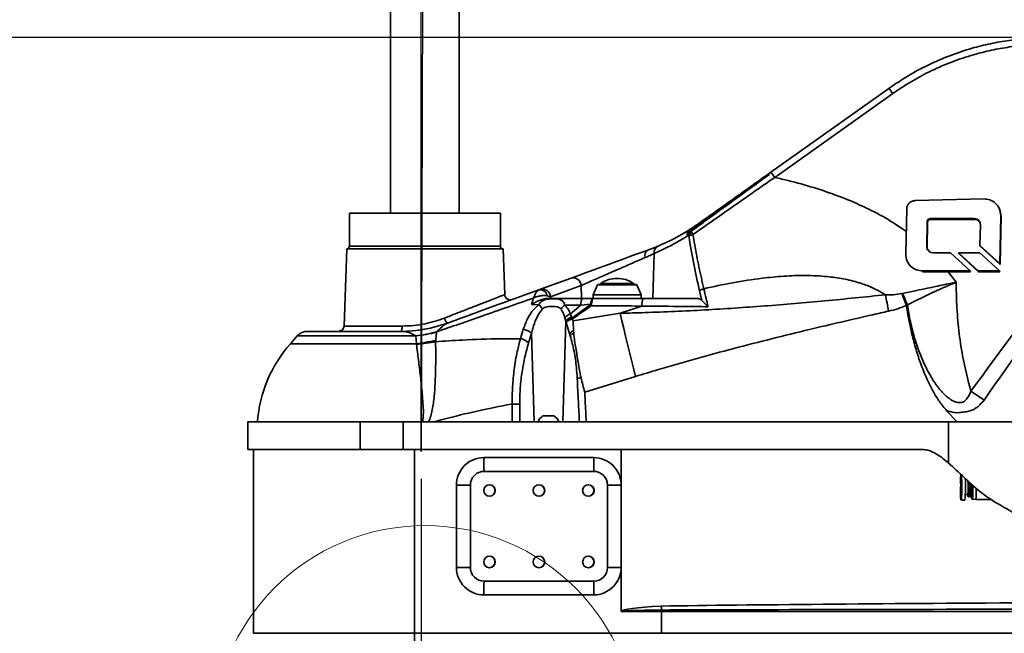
# Model space of a CAD drawing. Header units: millimetres. Extents: x 5 to 517, y 5 to 292.
# Tile 55 of 98: x 151 to 187, y 144 to 166. Entities that reach past the tile are written whole.
import ezdxf

# ---------------------------------------------------------------- set-up
doc = ezdxf.new("R2010")
doc.units = ezdxf.units.MM
doc.layers.add('图框', color=7, linetype='Continuous')
doc.styles.add('SLDTEXTSTYLE1', font='TXT', dxfattribs={"width": 0.7})
doc.dimstyles.new('SLDDIMSTYLE0', dxfattribs={"dimtxt": 3.5, "dimasz": 3.5, "dimexe": 0, "dimexo": 0.0625, "dimgap": 0.875, "dimtad": 2, "dimlfac": 10, "dimrnd": 1e-09, "dimzin": 12, "dimdsep": 46, "dimtxsty": 'SLDTEXTSTYLE1', "dimsah": 1, "dimcen": 0.09, "dimadec": 0, "dimazin": 3, "dimtfac": 1, "dimtofl": 0, "dimtmove": 0, "dimatfit": 3, "dimfxl": 0, "dimfrac": 2, "dimtolj": 1, "dimtzin": 12, "dimarcsym": 0})

# ---------------------------------------------------------------- blocks, each defined once
blk = doc.blocks.new('_D')
at = {"layer": '图框'}
for p, q in [((165.75, 149.53), (165.75, 90.153)), ((200.885, 147.949), (200.885, 90.153)), ((165.75, 91.153), (200.885, 91.153))]:
    blk.add_line(p, q, dxfattribs=at)
for points in [[(165.75, 91.153), (169.25, 90.615), (169.25, 91.691)], [(200.885, 91.153), (197.385, 91.691), (197.385, 90.615)]]:
    blk.add_solid(points, dxfattribs=at)
at = {"layer": '图框', "insert": (179.34, 95.665), "char_height": 3.5, "attachment_point": 1, "style": 'SLDTEXTSTYLE1'}
blk.add_mtext('350', dxfattribs=at)
blk = doc.blocks.new('_D_4')
at = {"layer": '图框'}
for p, q in [((162.685, 199.713), (136.435, 199.713)), ((137.435, 101.153), (137.435, 199.713)), ((230.833, 101.153), (136.435, 101.153))]:
    blk.add_line(p, q, dxfattribs=at)
for points in [[(137.435, 199.713), (136.896, 196.213), (137.973, 196.213)], [(137.435, 101.153), (137.973, 104.653), (136.896, 104.653)]]:
    blk.add_solid(points, dxfattribs=at)
at = {"layer": '图框', "insert": (132.923, 149.053), "char_height": 3.5, "attachment_point": 1, "rotation": 90, "style": 'SLDTEXTSTYLE1'}
blk.add_mtext('B', dxfattribs=at)
blk = doc.blocks.new('_D_6')
at = {"layer": '图框'}
for p, q in [((194.258, 165.603), (142.435, 165.603)), ((143.435, 165.603), (143.435, 143.503)), ((159.115, 143.503), (142.435, 143.503))]:
    blk.add_line(p, q, dxfattribs=at)
for points in [[(143.435, 165.603), (142.896, 162.103), (143.973, 162.103)], [(143.435, 143.503), (143.973, 147.003), (142.896, 147.003)]]:
    blk.add_solid(points, dxfattribs=at)
at = {"layer": '图框', "insert": (138.923, 153.999), "char_height": 3.5, "attachment_point": 1, "rotation": 90, "style": 'SLDTEXTSTYLE1'}
blk.add_mtext('221', dxfattribs=at)

msp = doc.modelspace()

# ---------------------------------------------------------------- linework, layer by layer
at = {"color": 7, "linetype": 'Continuous', "lineweight": 35}
for p, q in [((164.6346, 198.513), (164.6346, 159.203)), ((167.1346, 159.203), (167.1346, 198.513)), ((178.4859, 160.6986), (182.7827, 163.7533)), ((182.9251, 163.5639), (178.6255, 160.5128)), ((186.2464, 159.7266), (183.7449, 159.6649)), ((183.4357, 159.3684), (183.3979, 157.7209)), ((186.8213, 159.3433), (186.809, 159.3705)), ((186.8746, 159.0859), (186.8195, 159.3429)), ((163.1346, 159.203), (163.1346, 158.003)), ((163.1346, 159.203), (168.6346, 159.203)), ((168.6346, 158.003), (168.6346, 159.203)), ((184.1619, 157.9857), (184.1744, 158.8964)), ((184.1744, 158.8964), (184.1867, 158.8692)), ((184.2914, 159.0097), (185.8925, 159.0097)), ((184.2914, 159.0097), (184.3038, 158.9825)), ((184.3038, 158.9825), (185.9049, 158.9825)), ((185.8925, 159.0097), (185.9049, 158.9825)), ((186.8222, 157.3689), (186.8622, 159.113)), ((186.8346, 157.3417), (186.8746, 159.0859)), ((186.8622, 159.113), (186.8746, 159.0859)), ((175.5416, 158.6193), (175.5782, 158.6411)), ((175.5761, 158.5433), (175.6035, 158.504)), ((184.1743, 157.9585), (184.1867, 158.8692)), ((186.1163, 158.787), (186.1004, 158.0288)), ((175.4871, 158.4029), (175.4426, 158.3764)), ((175.4871, 158.4029), (175.4799, 158.4547)), ((175.4954, 158.3731), (175.4871, 158.4029)), ((175.6035, 158.504), (175.6481, 158.4288)), ((163.0346, 157.903), (162.9365, 155.096)), ((163.0346, 157.903), (168.7346, 157.903)), ((168.7926, 156.2396), (168.7346, 157.903)), ((184.1619, 157.9857), (184.1743, 157.9585)), ((186.1004, 158.0288), (186.8222, 157.3689)), ((186.1004, 158.0288), (186.1127, 158.0016)), ((186.1127, 158.0016), (186.8346, 157.3417)), ((174.1836, 156.103), (174.2332, 157.7429)), ((183.4511, 157.4592), (183.4634, 157.432)), ((185.0338, 157.7632), (184.3858, 157.7632)), ((185.7451, 157.1031), (185.0338, 157.7632)), ((185.3168, 157.7632), (186.0303, 157.1031)), ((186.0943, 157.7632), (185.3168, 157.7632)), ((185.3168, 157.7632), (185.3291, 157.736)), ((185.3291, 157.736), (186.0427, 157.0759)), ((186.8161, 157.1031), (186.0943, 157.7632)), ((184.0137, 157.1031), (185.7451, 157.1031)), ((184.0137, 157.1031), (184.026, 157.0759)), ((185.7451, 157.1031), (185.7574, 157.0759)), ((186.0303, 157.1031), (186.8161, 157.1031)), ((186.0303, 157.1031), (186.0427, 157.0759)), ((186.8161, 157.1031), (186.8285, 157.0759)), ((186.8222, 157.3689), (186.8346, 157.3417)), ((170.0915, 156.4363), (171.209, 156.8436)), ((184.026, 157.0759), (185.7574, 157.0759)), ((186.0427, 157.0759), (186.8285, 157.0759)), ((170.0364, 156.4162), (170.0915, 156.4363)), ((171.5713, 156.5722), (170.4539, 156.1649)), ((171.5855, 156.103), (171.5713, 156.5722)), ((172.1667, 156.5949), (172.012, 156.2387)), ((172.2796, 156.6325), (172.2796, 156.613)), ((173.4896, 156.613), (173.4896, 156.6325)), ((173.7571, 156.2387), (173.6024, 156.5949)), ((175.9674, 156.0317), (175.8878, 156.3787)), ((170.4539, 156.1649), (170.3424, 156.1994)), ((170.4539, 156.1649), (170.4346, 156.103)), ((171.6249, 156.103), (172.0117, 156.103)), ((172.0096, 156.2268), (172.0096, 156.113)), ((172.0117, 156.103), (173.8337, 156.103)), ((173.7596, 156.113), (173.7596, 156.2268)), ((173.8337, 156.103), (175.8139, 156.103)), ((183.2529, 156.2794), (183.2862, 156.2836)), ((170.0288, 155.8743), (169.7695, 155.8778)), ((171.5598, 155.8538), (170.9826, 155.8615)), ((171.1878, 155.5363), (171.5598, 155.8538)), ((171.8975, 155.8632), (171.2385, 155.3837)), ((171.9174, 155.8869), (171.5598, 155.8538)), ((171.9307, 155.8263), (171.8975, 155.8632)), ((173.7849, 155.826), (172.992, 155.5615)), ((183.42, 155.8592), (183.4185, 155.8588)), ((183.4185, 155.8588), (183.4219, 155.846)), ((183.4582, 155.8696), (183.42, 155.8592)), ((171.0152, 155.2731), (170.9812, 155.395)), ((171.1878, 155.5363), (171.2251, 155.4254)), ((171.2251, 155.4254), (171.2385, 155.3837)), ((171.2621, 155.3579), (171.2835, 155.2855)), ((171.2835, 155.2855), (172.992, 155.5615)), ((169.3649, 154.6334), (169.4677, 154.9765)), ((170.9042, 151.603), (171.0152, 155.2731)), ((171.0333, 155.2274), (171.0152, 155.2731)), ((171.1539, 154.8222), (171.0333, 155.2274)), ((161.2354, 154.7352), (160.9826, 154.4507)), ((161.6091, 154.903), (165.0018, 154.903)), ((165.013, 154.903), (165.0018, 154.903)), ((165.5535, 154.7352), (165.5519, 154.7364)), ((165.572, 154.4507), (165.5535, 154.7352)), ((166.3055, 154.8673), (166.2797, 154.5737)), ((166.3065, 154.8808), (166.3055, 154.8673)), ((169.7676, 154.8232), (169.6609, 154.4808)), ((169.8649, 151.603), (169.7676, 154.8232)), ((171.1777, 154.7443), (171.1539, 154.8222)), ((171.3034, 154.8401), (171.2977, 154.9273)), ((165.576, 154.4269), (165.572, 154.4507)), ((166.2797, 154.5737), (166.2736, 154.5232)), ((173.5505, 153.2565), (171.7054, 152.6853)), ((169.061, 151.603), (169.061, 152.2551)), ((169.3363, 152.2447), (169.3362, 151.603)), ((170.1846, 151.823), (170.2116, 151.823)), ((170.2116, 151.823), (170.5846, 151.823)), ((185.2681, 151.603), (184.8843, 152.012)), ((159.4346, 151.603), (159.4346, 150.603)), ((163.5307, 151.603), (159.4346, 151.603)), ((159.7846, 151.6032), (159.7846, 151.603)), ((163.5307, 150.603), (163.5307, 151.603)), ((163.5307, 151.603), (165.0875, 151.603)), ((165.0875, 150.603), (165.0875, 151.603)), ((165.0875, 151.603), (184.9612, 151.603)), ((184.9612, 151.603), (184.9612, 150.1028)), ((187.3232, 151.603), (184.9612, 151.603)), ((163.5307, 150.603), (159.4346, 150.603)), ((159.6346, 150.603), (159.6346, 143.903)), ((163.5307, 150.603), (165.0875, 150.603)), ((183.9964, 150.603), (165.0875, 150.603)), ((165.5006, 143.903), (165.5006, 150.603)), ((168.0315, 150.303), (172.0312, 150.303)), ((173.0311, 149.303), (173.0311, 150.603)), ((168.038, 149.803), (172.0377, 149.803)), ((167.0316, 146.303), (167.0316, 149.303)), ((167.0316, 149.303), (167.5381, 149.303)), ((167.5381, 146.303), (167.5381, 149.303)), ((172.5377, 149.303), (172.5377, 146.303)), ((172.5377, 149.303), (173.0311, 149.303)), ((173.0311, 146.303), (173.0311, 149.303)), ((185.4118, 149.2991), (185.4122, 149.223)), ((185.6306, 149.486), (185.5672, 149.486)), ((185.8149, 149.3197), (185.8155, 149.223)), ((185.5672, 148.96), (185.6602, 148.96)), ((185.6599, 148.8881), (185.6699, 148.8782)), ((185.6702, 148.878), (185.7062, 148.878)), ((185.7065, 148.8782), (185.7305, 148.9021)), ((185.7299, 148.9021), (185.7539, 148.8782)), ((185.7542, 148.878), (185.8031, 148.878)), ((185.4253, 148.748), (185.5553, 148.748)), ((185.8305, 148.7837), (185.953, 148.773)), ((185.9531, 148.773), (186.514, 148.773)), ((167.0316, 146.303), (167.5381, 146.303)), ((172.5377, 146.303), (173.0311, 146.303)), ((173.0311, 144.7148), (173.0311, 146.303)), ((172.0377, 145.803), (168.038, 145.803)), ((172.0312, 145.303), (168.0315, 145.303)), ((174.5006, 144.703), (173.0362, 144.703)), ((174.5003, 144.7515), (174.5003, 144.7514)), ((174.5006, 144.703), (174.5006, 143.903)), ((187.8437, 144.703), (174.5006, 144.703)), ((165.5006, 143.903), (174.5006, 143.903)), ((174.5006, 143.903), (187.8437, 143.903))]:
    msp.add_line(p, q, dxfattribs=at)
at = {"color": 8, "linetype": 'Continuous', "lineweight": 35}
for p, q in [((163.1346, 158.003), (168.6346, 158.003)), ((184.1811, 157.9176), (184.317, 157.7784)), ((184.938, 157.0759), (185.2345, 156.6911)), ((172.8806, 156.5949), (172.1667, 156.5949)), ((173.4896, 156.6325), (172.2796, 156.6325)), ((173.4808, 156.649), (172.2883, 156.649)), ((173.6024, 156.5949), (172.8806, 156.5949)), ((173.7596, 156.2268), (172.0096, 156.2268)), ((173.7571, 156.2387), (172.012, 156.2387)), ((162.9365, 155.096), (165.0578, 155.096)), ((165.5535, 154.7352), (161.2354, 154.7352)), ((160.9826, 154.4507), (165.572, 154.4507)), ((165.8047, 151.6032), (159.7846, 151.6032)), ((159.6346, 143.903), (165.5006, 143.903))]:
    msp.add_line(p, q, dxfattribs=at)
at = {"color": 7, "linetype": 'Continuous', "lineweight": 35, "flags": 128}
for points in [[(171.209, 156.8436), (171.3462, 156.8936), (171.5102, 156.9534), (171.6979, 157.0218), (171.9059, 157.0976), (172.1304, 157.1794), (172.3673, 157.2657), (172.6121, 157.355), (172.8605, 157.4455), (173.1079, 157.5357), (173.3498, 157.6238), (173.5816, 157.7083), (173.7993, 157.7876), (173.9987, 157.8603)], [(173.5505, 153.2565), (173.4782, 153.5569), (173.4064, 153.8546), (173.3352, 154.1494), (173.2647, 154.4406), (173.1951, 154.7279), (173.1263, 155.0107), (173.0586, 155.2888), (172.992, 155.5615)], [(165.0018, 154.903), (165.0125, 154.9067), (165.0228, 154.9176), (165.0323, 154.9353), (165.0408, 154.9591), (165.0477, 154.9883), (165.053, 155.0216), (165.0564, 155.058), (165.0578, 155.096)], [(185.6675, 149.4538), (185.6691, 149.3824), (185.6702, 149.2781), (185.6702, 149.1679), (185.6691, 149.0636), (185.667, 148.9765), (185.6643, 148.9162), (185.661, 148.8891), (185.6577, 148.8982), (185.6547, 148.9425), (185.654, 148.96)]]:
    msp.add_lwpolyline(points, dxfattribs=at)
at = {"color": 7, "linetype": 'Continuous', "lineweight": 35}
for centre in [(168.238, 149.103), (170.0379, 149.103), (171.8377, 149.103), (168.238, 146.503), (170.0379, 146.503), (171.8377, 146.503)]:
    msp.add_circle(centre, 0.21, dxfattribs=at)
at = {"color": 7, "linetype": 'Continuous', "lineweight": 18}
msp.add_circle((165.8846, 140.0767), 7.7492, dxfattribs=at)
at = {"color": 7, "linetype": 'Continuous', "lineweight": 35}
for centre, radius, start, end in [((180.8258, 162.1344), 2.5397, 34.2534, 39.60129), ((176.5602, 159.1056), 2.4992, 34.2686, 39.59825), ((171.2593, 165.3767), 8, 292.92879, 302.36392), ((175.6813, 158.4207), 0.2428, 125.11169, 190.51858), ((175.675, 158.3394), 0.2266, 115.859, 149.42557), ((171.2593, 165.3767), 8, 302.36392, 305.40969), ((175.4671, 158.5167), 0.1668, 31.27959, 48.22782), ((170.9996, 165.3871), 8.3, 292.92879, 302.36392), ((175.7083, 158.2659), 0.2602, 113.76639, 148.22982), ((175.7013, 158.0454), 0.3871, 97.90258, 122.13177), ((163.0346, 158.003), 0.1, 270, 0), ((168.7346, 158.003), 0.1, 180, 270), ((174.121, 157.6657), 0.2298, 122.15445, 199.52411), ((174.4887, 157.7769), 0.2578, 115.94274, 187.57835), ((171.2787, 156.5591), 0.2929, 2.5603, 103.77813), ((172.8846, 155.775), 1.058, 90, 124.30401), ((172.8846, 155.775), 1.058, 55.69599, 90), ((170.0764, 156.1483), 0.2708, 10.8657, 98.51067), ((170.1613, 156.1518), 0.2929, 2.56181, 103.77842), ((172.1942, 156.583), 0.03, 90, 156.52901), ((172.2996, 156.6325), 0.02, 124.30401, 180), ((173.4696, 156.6325), 0.02, 0, 55.69599), ((173.5749, 156.583), 0.03, 23.47099, 90), ((176.1044, 156.1284), 0.331, 100.65907, 130.86192), ((168.9925, 156.2486), 0.2, 182.30555, 290.02506), ((171.93, 155.8903), 0.372, 145.11911, 185.62287), ((172.0396, 156.2268), 0.03, 156.52901, 180), ((172.0196, 156.113), 0.01, 180, 270), ((173.7496, 156.113), 0.01, 270, 0), ((173.7296, 156.2268), 0.03, 0, 23.47099), ((174.3294, 155.8729), 0.5465, 155.10196, 184.9231), ((-269.2123, 68.5992), 460.2895, 10.900134, 10.975484), ((66.3943, 107.4835), 126.6695, 22.456823, 22.6596), ((169.2967, 155.0828), 1.0783, 36.35887, 47.23299), ((171.3273, 155.3816), 0.5909, 125.69144, 145.4301), ((171.935, 155.3787), 0.5086, 88.01962, 91.98038), ((166.8568, 155.4259), 0.2628, 188.67976, 237.07922), ((171.3443, 155.0857), 0.477, 109.14791, 139.57843), ((171.3526, 155.0289), 0.4165, 107.83036, 144.10328), ((171.3718, 154.9959), 0.4102, 108.96342, 145.62905), ((171.3652, 154.9111), 0.4585, 102.99197, 136.38244), ((170.5609, 154.7423), 0.9331, 41.27961, 43.42997), ((162.7367, 155.103), 0.2, 270, 358), ((165.0018, 159.903), 5, 270, 290.02506), ((165.0027, 159.8972), 4.9942, 270.1183, 290.02489), ((169.4107, 154.4951), 0.4847, 42.59816, 83.25317), ((161.6091, 154.403), 0.5, 90, 138.36646), ((164.5233, 162.156), 7.4906, 277.89279, 283.77216), ((164.633, 162.1826), 7.5041, 277.04602, 282.87832), ((169.3049, 154.1538), 0.4833, 42.56668, 82.87364), ((171.447, 154.5725), 0.385, 112.81894, 139.56851), ((171.4589, 154.5058), 0.3686, 114.94172, 139.69918), ((164.5619, 151.2691), 4.789, 138.36646, 176), ((164.6408, 161.911), 7.5181, 277.1149, 282.59091), ((164.8951, 161.9405), 7.5443, 275.17841, 280.52829), ((171.646, 152.3633), 0.8519, 95.10932, 104.64753), ((127.9822, 65.6778), 104.4794, 56.103721, 56.420069), ((169.0992, 149.6333), 2.6222, 84.8137, 90.83451), ((170.3846, 151.4757), 0.4007, 119.93834, 161.48285), ((170.3846, 151.4757), 0.4007, 18.51715, 60.06166), ((165.8441, 151.8948), 0.2943, 262.30628, 262.57086), ((168.0315, 149.303), 1, 90.00225, 180.00257), ((177.596, 150.1781), 9.5653, 179.25213, 182.2477), ((181.5596, 150.1778), 9.5293, 179.24714, 182.25405), ((172.0311, 149.303), 0.9999, 359.99714, 89.9977), ((168.0381, 149.303), 0.5, 90.00277, 180.00278), ((172.0377, 149.303), 0.5, 359.9979, 89.99723), ((187.221, 149.4806), 1.8088, 173.0987, 181.22868), ((168.2288, 149.103), 0.21, 359.99646, 88.7703), ((170.0287, 149.103), 0.21, 359.99787, 88.76888), ((171.8285, 149.103), 0.21, 359.99552, 88.77123), ((178.7884, 149.2358), 6.7844, 355.87705, 2.61323), ((181.4705, 149.2389), 4.199, 356.19136, 2.98503), ((180.9792, 149.2299), 4.7039, 355.71121, 2.61512), ((180.6406, 149.2278), 5.0777, 356.05013, 2.10067), ((181.3038, 149.2188), 4.438, 355.90866, 2.24108), ((182.583, 149.1863), 3.1858, 354.44886, 3.28011), ((182.6523, 149.1707), 3.1644, 354.69288, 2.73973), ((168.2288, 149.103), 0.21, 271.2297, 0.00334), ((170.0287, 149.103), 0.21, 271.23112, 0.00192), ((171.8285, 149.103), 0.21, 271.22707, 0.00431), ((186.3681, 148.8888), 0.9532, 179.47532, 188.49285), ((182.7712, 149.083), 3.1969, 354.43458, 1.78165), ((168.2288, 146.503), 0.21, 359.9968, 88.78305), ((170.0287, 146.503), 0.21, 359.99821, 88.78163), ((171.8285, 146.503), 0.21, 359.99585, 88.74658), ((168.2288, 146.503), 0.21, 271.21367, 0.00336), ((170.0287, 146.503), 0.21, 271.21509, 0.00195), ((171.8285, 146.503), 0.21, 271.25353, 0.00423), ((168.0315, 146.3029), 1, 179.99734, 269.99779), ((168.0381, 146.303), 0.5, 179.9971, 269.99727), ((172.0311, 146.3029), 0.9999, 270.00226, 0.00295), ((172.0377, 146.303), 0.5, 270.00273, 0.00222), ((177.596, 145.4278), 9.5653, 177.75231, 180.74787), ((181.5596, 145.4282), 9.5293, 177.74596, 180.75285)]:
    msp.add_arc(centre, radius, start, end, dxfattribs=at)
at = {"color": 8, "linetype": 'Continuous', "lineweight": 35}
for centre, radius, start, end in [((179.7903, 149.223), 5.655, 355.18171, 4.81829), ((181.4871, 149.1507), 4.3588, 355.17014, 1.90394)]:
    msp.add_arc(centre, radius, start, end, dxfattribs=at)
at = {"color": 7, "linetype": 'Continuous', "lineweight": 35}
for centre, major_axis, ratio, start_param, end_param in [((184.7288, 144.703), (11.7029, 0), 0.0341797, 2.6354821, 3.1120198), ((220.7376, 144.703), (52.8729, 0), 0.0075653, 2.2424583, 2.6354821), ((184.743, 144.703), (11.7068, 0), 0.0085421, 2.636097, 3.1415927), ((220.7518, 144.703), (52.8848, 0), 0.0018909, 2.2424583, 2.6353462), ((174.498, 144.703), (0, 0.1), 0.0263974, 4.712389, 5.2178847)]:
    msp.add_ellipse(centre, major_axis=major_axis, ratio=ratio, start_param=start_param, end_param=end_param, dxfattribs=at)
for points, knots in [([(182.7827, 163.7533), (183.0127, 163.9086), (183.4726, 164.2191), (184.2161, 164.6144), (184.9953, 164.9528), (185.7575, 165.2077), (186.4837, 165.3898), (187.1716, 165.5115), (187.8706, 165.5885), (188.3415, 165.5982), (188.5769, 165.603)], [0, 0, 0, 0, 0.13449136, 0.26898358, 0.40754817, 0.5461147, 0.65843425, 0.77075552, 0.88537675, 1, 1, 1, 1]), ([(182.9251, 163.5639), (182.9452, 163.5781), (183.1804, 163.7441), (183.6458, 164.0408), (184.3507, 164.415), (185.0912, 164.7325), (185.8185, 164.9752), (186.5169, 165.1505), (187.1844, 165.269), (187.8625, 165.3445), (188.3193, 165.3544), (188.5477, 165.3594)], [0, 0, 0, 0, 0.0123342, 0.1438802, 0.275426, 0.410756, 0.546087, 0.6584222, 0.7707567, 0.8853787, 1, 1, 1, 1]), ([(175.8946, 158.8564), (176.3255, 159.1628), (177.1879, 159.7759), (178.053, 160.3909), (178.4859, 160.6986)], [0, 0, 0, 0, 0.499684, 1, 1, 1, 1]), ([(178.4323, 160.6218), (178.2707, 160.5044), (177.4624, 159.9172), (176.51, 159.2237), (175.7217, 158.6494), (175.5761, 158.5433)], [0, 0, 0, 0, 0.16927, 0.8465473, 1, 1, 1, 1]), ([(175.5782, 158.6411), (175.8076, 158.7934), (176.2664, 159.098), (177.0521, 159.6587), (177.6318, 160.0604), (178.1269, 160.4075), (178.2846, 160.5181), (178.4299, 160.6201), (178.4323, 160.6218)], [0, 0, 0, 0, 0.2377402, 0.4755481, 0.8337778, 0.8467756, 0.9974654, 1, 1, 1, 1]), ([(178.4323, 160.6218), (178.43, 160.6201), (178.3069, 160.5312), (177.8151, 160.1759), (177.0993, 159.6647), (176.2915, 159.0696), (175.8369, 158.7587), (175.6096, 158.6033)], [0, 0, 0, 0, 0.0024803, 0.1309962, 0.5236984, 0.7618978, 1, 1, 1, 1]), ([(178.6255, 160.5128), (178.1288, 160.1651), (177.1345, 159.469), (176.1438, 158.7757), (175.6481, 158.4288)], [0, 0, 0, 0, 0.49957, 1, 1, 1, 1]), ([(175.8946, 158.8564), (175.8923, 158.8548), (175.8894, 158.8527), (175.8874, 158.8512), (175.887, 158.8509), (175.8871, 158.851), (175.8876, 158.8512), (175.889, 158.8521), (175.8948, 158.8561), (175.9194, 158.8729), (176.0176, 158.9409), (176.4101, 159.2133), (177.233, 159.7859), (177.9819, 160.3078), (178.4323, 160.6218)], [0, 0, 0, 0, 0.0030323, 0.0036767, 0.0040377, 0.004401, 0.0047246, 0.0052678, 0.0066736, 0.0122116, 0.0341637, 0.1217188, 0.4716695, 1, 1, 1, 1]), ([(183.7449, 159.6649), (183.6997, 159.6592), (183.6108, 159.648), (183.5106, 159.5688), (183.4488, 159.472), (183.4401, 159.4033), (183.4357, 159.3684)], [0, 0, 0, 0, 0.2837045, 0.5579192, 0.7750275, 1, 1, 1, 1]), ([(186.8622, 159.113), (186.8516, 159.2046), (186.8308, 159.3847), (186.6672, 159.5841), (186.465, 159.7048), (186.3201, 159.7193), (186.2464, 159.7266)], [0, 0, 0, 0, 0.2836777, 0.5579374, 0.7750702, 1, 1, 1, 1]), ([(184.1744, 158.8964), (184.1768, 158.9133), (184.1817, 158.9464), (184.2131, 158.9833), (184.2511, 159.0057), (184.2778, 159.0084), (184.2914, 159.0097)], [0, 0, 0, 0, 0.2837681, 0.5579413, 0.7749876, 1, 1, 1, 1]), ([(184.1867, 158.8692), (184.1892, 158.8861), (184.194, 158.9192), (184.2254, 158.9561), (184.2635, 158.9785), (184.2902, 158.9812), (184.3038, 158.9825)], [0, 0, 0, 0, 0.2837805, 0.5579377, 0.7750163, 1, 1, 1, 1]), ([(185.8925, 159.0097), (185.9263, 159.0054), (185.9929, 158.997), (186.0658, 158.9376), (186.1094, 158.865), (186.114, 158.8133), (186.1163, 158.787)], [0, 0, 0, 0, 0.28367574, 0.55793628, 0.77507849, 1, 1, 1, 1]), ([(185.9049, 158.9825), (185.9384, 158.9782), (186.0045, 158.9695), (186.0759, 158.9153), (186.0987, 158.8693), (186.1073, 158.852)], [0, 0, 0, 0, 0.3912168, 0.7694883, 1, 1, 1, 1]), ([(175.4799, 158.4547), (175.4799, 158.4707), (175.4799, 158.5044), (175.4961, 158.5527), (175.5236, 158.595), (175.5527, 158.6234), (175.572, 158.6369), (175.5782, 158.6411)], [0, 0, 0, 0, 0.2229944, 0.4701402, 0.6994958, 0.9041938, 1, 1, 1, 1]), ([(175.6096, 158.6033), (175.6071, 158.6016), (175.5997, 158.5965), (175.5883, 158.5863), (175.5779, 158.5718), (175.5732, 158.5564), (175.5752, 158.5476), (175.5761, 158.5433)], [0, 0, 0, 0, 0.10406658, 0.31395458, 0.53518933, 0.77199686, 1, 1, 1, 1]), ([(175.8878, 156.3787), (175.8149, 156.7038), (175.6687, 157.355), (175.5532, 158.0334), (175.4954, 158.3731)], [0, 0, 0, 0, 0.4991163, 1, 1, 1, 1]), ([(175.6481, 158.4288), (175.6689, 158.3047), (175.7359, 157.9061), (175.8629, 157.2428), (175.983, 156.7169), (176.0432, 156.4537)], [0, 0, 0, 0, 0.1841088, 0.5915654, 1, 1, 1, 1]), ([(173.9987, 157.8603), (174.07, 157.887), (174.2144, 157.9411), (174.3216, 157.986), (174.376, 158.0088)], [0, 0, 0, 0, 0.4933578, 1, 1, 1, 1]), ([(184.3858, 157.7632), (184.352, 157.7675), (184.2855, 157.7759), (184.2126, 157.8352), (184.1689, 157.9078), (184.1643, 157.9594), (184.1619, 157.9857)], [0, 0, 0, 0, 0.283671, 0.5579372, 0.7750698, 1, 1, 1, 1]), ([(173.9044, 157.5889), (173.8333, 157.5581), (173.6912, 157.4963), (173.4505, 157.3917), (173.1984, 157.2821), (172.9324, 157.1663), (172.6592, 157.0472), (172.3857, 156.928), (172.127, 156.815), (171.9015, 156.7165), (171.7117, 156.6336), (171.6181, 156.5926), (171.5713, 156.5722)], [0, 0, 0, 0, 0.09809, 0.1962115, 0.2941099, 0.392022, 0.4973919, 0.6027494, 0.7086556, 0.8145144, 0.9072765, 1, 1, 1, 1]), ([(174.2332, 157.7429), (174.1868, 157.7198), (174.0927, 157.6729), (173.9678, 157.6172), (173.9044, 157.5889)], [0, 0, 0, 0, 0.493205, 1, 1, 1, 1]), ([(183.3979, 157.7209), (183.408, 157.6288), (183.4277, 157.4478), (183.5913, 157.2468), (183.7941, 157.125), (183.9396, 157.1105), (184.0137, 157.1031)], [0, 0, 0, 0, 0.2837055, 0.5579158, 0.7750245, 1, 1, 1, 1]), ([(182.6579, 156.2333), (182.5283, 156.3106), (182.2691, 156.4653), (181.9363, 156.5968), (181.556, 156.7208), (181.1226, 156.8245), (180.4726, 156.9133), (179.7473, 156.9472), (178.9531, 156.9201), (178.0681, 156.8333), (177.0954, 156.6852), (176.394, 156.5308), (176.0432, 156.4537)], [0, 0, 0, 0, 0.0677658, 0.1355816, 0.1593156, 0.2462199, 0.3331923, 0.4498571, 0.5667934, 0.683645, 0.8418041, 1, 1, 1, 1]), ([(166.7129, 155.2049), (167.1037, 155.3473), (168.2115, 155.7511), (169.3194, 156.1549), (170.0364, 156.4162)], [0, 0, 0, 0, 0.3528126, 1, 1, 1, 1]), ([(170.0364, 156.4162), (170.0098, 156.3978), (169.9643, 156.3662), (169.909, 156.2722), (169.8774, 156.2074), (169.8618, 156.1718), (169.8531, 156.1508), (169.848, 156.1382), (169.845, 156.1306), (169.8432, 156.1261), (169.8422, 156.1234), (169.8415, 156.1218), (169.8411, 156.1206), (169.8408, 156.1198), (169.8407, 156.1194)], [0, 0, 0, 0, 0.3999296, 0.6857697, 0.8188816, 0.8933285, 0.9367494, 0.9624098, 0.9776401, 0.9867001, 0.9920848, 0.9952922, 0.9974023, 1, 1, 1, 1]), ([(172.1942, 156.613), (172.2046, 156.613), (172.2254, 156.613), (172.385, 156.613), (172.6132, 156.613), (172.7941, 156.613), (172.8846, 156.613)], [0, 0, 0, 0, 0.2499992, 0.4999989, 0.7500008, 1, 1, 1, 1]), ([(172.8846, 156.613), (172.975, 156.613), (173.1559, 156.613), (173.3841, 156.613), (173.5437, 156.613), (173.5645, 156.613), (173.5749, 156.613)], [0, 0, 0, 0, 0.2499997, 0.5000021, 0.7499992, 1, 1, 1, 1]), ([(176.0432, 156.4537), (176.0709, 156.3357), (176.122, 156.1189), (176.171, 155.9), (176.1933, 155.8003)], [0, 0, 0, 0, 0.5442089, 1, 1, 1, 1]), ([(183.2862, 156.2836), (183.6863, 156.3686), (184.2892, 156.4968), (184.9335, 156.6298), (185.1827, 156.6806), (185.2294, 156.6901), (185.2345, 156.6911)], [0, 0, 0, 0, 0.615898, 0.9280998, 0.9920904, 1, 1, 1, 1]), ([(185.2345, 156.6911), (185.2295, 156.689), (185.1855, 156.6705), (184.9519, 156.5715), (184.6966, 156.4601), (184.1449, 156.2113), (183.7881, 156.0337), (183.4582, 155.8696)], [0, 0, 0, 0, 0.0083092, 0.0730628, 0.3887096, 0.4347678, 1, 1, 1, 1]), ([(185.2345, 156.6911), (185.2391, 156.4177), (185.249, 155.8308), (185.3244, 154.9364), (185.4733, 153.879), (185.66, 153.1497), (185.7697, 152.7211)], [0, 0, 0, 0, 0.2032941, 0.4363927, 0.6687342, 1, 1, 1, 1]), ([(169.8407, 156.1194), (169.2147, 155.8992), (168.0372, 155.485), (166.8586, 155.0735), (166.3065, 154.8808)], [0, 0, 0, 0, 0.5315505, 1, 1, 1, 1]), ([(169.7695, 155.8778), (169.7838, 155.9264), (169.8075, 156.0069), (169.8312, 156.0874), (169.8407, 156.1194)], [0, 0, 0, 0, 0.6026571, 1, 1, 1, 1]), ([(170.3323, 156.103), (170.271, 156.0949), (170.1269, 156.0758), (169.9271, 155.9767), (169.803, 155.9), (169.7699, 155.8781), (169.7695, 155.8778)], [0, 0, 0, 0, 0.3513157, 0.8257535, 0.9979498, 1, 1, 1, 1]), ([(170.3424, 156.1994), (170.2816, 156.2053), (170.1773, 156.2153), (170.0322, 156.185), (169.9456, 156.1591), (169.9016, 156.1436), (169.8766, 156.1341), (169.862, 156.1282), (169.8533, 156.1247), (169.8482, 156.1226), (169.8451, 156.1213), (169.8433, 156.1205), (169.8419, 156.12), (169.8411, 156.1196), (169.8407, 156.1194)], [0, 0, 0, 0, 0.3999235, 0.6858601, 0.8189518, 0.8933789, 0.9367868, 0.9624326, 0.9776584, 0.9867072, 0.9920868, 0.9952844, 0.9974, 1, 1, 1, 1]), ([(170.0288, 155.8743), (170.0464, 155.9005), (170.0938, 155.9713), (170.203, 156.0417), (170.3455, 156.0787), (170.49, 156.0904), (170.627, 156.0904), (170.7241, 156.0811), (170.8163, 156.0594), (170.875, 156.0289), (170.9405, 155.9632), (170.9643, 155.9056), (170.9826, 155.8615)], [0, 0, 0, 0, 0.0805293, 0.2179026, 0.3385573, 0.4430855, 0.5467471, 0.6502058, 0.6932984, 0.8235226, 0.8650473, 1, 1, 1, 1]), ([(170.3323, 156.103), (170.3393, 156.103), (170.7689, 156.103), (171.2004, 156.103), (171.6249, 156.103)], [0, 0, 0, 0, 0.01631733, 1, 1, 1, 1]), ([(172.0117, 156.103), (172.0114, 156.103), (172.0013, 156.1028), (171.9784, 156.0884), (171.9442, 156.022), (171.9266, 155.933), (171.9174, 155.8869)], [0, 0, 0, 0, 0.0105054, 0.2775667, 0.62611, 1, 1, 1, 1]), ([(172.0117, 156.103), (172.0115, 156.103), (172.0051, 156.1028), (171.9907, 156.0884), (171.9692, 156.022), (171.9583, 155.933), (171.9526, 155.8869)], [0, 0, 0, 0, 0.010509, 0.2775612, 0.6261071, 1, 1, 1, 1]), ([(172.992, 155.5615), (173.2945, 155.5693), (174.3204, 155.5956), (176.0744, 155.6749), (178.2604, 155.8219), (180.4556, 156.0084), (181.9237, 156.1583), (182.6579, 156.2333)], [0, 0, 0, 0, 0.0939704, 0.3187147, 0.5437363, 0.7718271, 1, 1, 1, 1]), ([(175.8139, 156.103), (175.8565, 156.0956), (175.9103, 156.0864), (175.9576, 156.0412), (175.9674, 156.0317)], [0, 0, 0, 0, 0.7915804, 1, 1, 1, 1]), ([(176.1933, 155.8003), (176.193, 155.8006), (176.1498, 155.8478), (176.0648, 155.9346), (175.9992, 156), (175.9674, 156.0317)], [0, 0, 0, 0, 0.0036675, 0.5175462, 1, 1, 1, 1]), ([(182.6579, 156.2333), (182.7568, 156.2289), (182.9568, 156.2201), (183.1535, 156.2595), (183.2529, 156.2794)], [0, 0, 0, 0, 0.4944633, 1, 1, 1, 1]), ([(183.4185, 155.8588), (183.3633, 155.9954), (183.3067, 156.1358), (183.2543, 156.2757), (183.2529, 156.2794)], [0, 0, 0, 0, 0.9735174, 1, 1, 1, 1]), ([(169.4677, 154.9765), (169.5177, 155.1149), (169.6076, 155.3633), (169.8057, 155.6686), (169.9646, 155.8151), (170.0288, 155.8743)], [0, 0, 0, 0, 0.428216, 0.7688751, 1, 1, 1, 1]), ([(170.165, 155.722), (170.1191, 155.662), (169.9939, 155.4983), (169.8602, 155.1921), (169.7988, 154.9474), (169.7676, 154.8232)], [0, 0, 0, 0, 0.2220111, 0.6052379, 1, 1, 1, 1]), ([(170.8407, 155.7169), (170.8275, 155.7327), (170.812, 155.7511), (170.762, 155.7822), (170.6577, 155.8093), (170.4822, 155.8099), (170.3121, 155.8013), (170.2088, 155.7638), (170.1761, 155.7326), (170.165, 155.722)], [0, 0, 0, 0, 0.0911904, 0.1066525, 0.2703195, 0.5672649, 0.816493, 0.9376289, 1, 1, 1, 1]), ([(170.9812, 155.395), (170.9637, 155.4509), (170.9285, 155.5635), (170.8701, 155.6655), (170.8407, 155.7169)], [0, 0, 0, 0, 0.4961909, 1, 1, 1, 1]), ([(170.9826, 155.8615), (171.0234, 155.812), (171.1062, 155.7117), (171.1604, 155.5953), (171.1878, 155.5363)], [0, 0, 0, 0, 0.4938997, 1, 1, 1, 1]), ([(171.9307, 155.8263), (171.7112, 155.6726), (171.4882, 155.5163), (171.2658, 155.3604), (171.2621, 155.3579)], [0, 0, 0, 0, 0.9836701, 1, 1, 1, 1]), ([(171.8975, 155.8632), (171.9018, 155.8667), (171.9087, 155.872), (171.9153, 155.8804), (171.9168, 155.885), (171.9174, 155.8869)], [0, 0, 0, 0, 0.5029848, 0.7926189, 1, 1, 1, 1]), ([(171.9526, 155.8869), (171.9519, 155.882), (171.9503, 155.8708), (171.9437, 155.8503), (171.9355, 155.8352), (171.9307, 155.8263)], [0, 0, 0, 0, 0.245422, 0.5510383, 1, 1, 1, 1]), ([(173.7849, 155.826), (173.4536, 155.8261), (172.8354, 155.8263), (172.2175, 155.8263), (171.9307, 155.8263)], [0, 0, 0, 0, 0.5358694, 1, 1, 1, 1]), ([(176.1933, 155.8003), (176.1556, 155.8007), (175.7858, 155.8043), (174.9822, 155.8124), (174.2179, 155.8211), (173.7849, 155.826)], [0, 0, 0, 0, 0.0468786, 0.4600745, 1, 1, 1, 1]), ([(183.4219, 155.846), (183.3172, 155.8033), (183.1064, 155.7174), (182.8845, 155.6652), (182.7728, 155.6389)], [0, 0, 0, 0, 0.4966498, 1, 1, 1, 1]), ([(184.8843, 152.012), (184.7992, 152.1159), (184.6289, 152.324), (184.3789, 152.7358), (184.1287, 153.2371), (183.9051, 153.8122), (183.7265, 154.3794), (183.5549, 155.048), (183.4727, 155.5414), (183.4219, 155.846)], [0, 0, 0, 0, 0.0967517, 0.1936136, 0.3475903, 0.5016668, 0.6395285, 0.777405, 1, 1, 1, 1]), ([(183.4582, 155.8696), (183.4919, 155.6645), (183.5594, 155.2542), (183.727, 154.6034), (183.9632, 153.923), (184.2495, 153.3449), (184.533, 152.9101), (184.7466, 152.6573), (184.9433, 152.4787), (185.104, 152.3713), (185.2404, 152.3177), (185.3498, 152.3034), (185.4241, 152.3069), (185.514, 152.3385), (185.5765, 152.3923), (185.6798, 152.5147), (185.7287, 152.6269), (185.7697, 152.7211)], [0, 0, 0, 0, 0.12893262, 0.25784244, 0.41710476, 0.57616206, 0.65795228, 0.73957999, 0.78095912, 0.82219648, 0.8584939, 0.86931029, 0.88921696, 0.9028515, 0.92597659, 0.93787141, 1, 1, 1, 1]), ([(166.597, 155.3862), (166.4837, 155.3452), (166.2549, 155.2623), (165.8775, 155.1709), (165.4723, 155.1076), (165.1974, 155.0999), (165.0578, 155.096)], [0, 0, 0, 0, 0.2316256, 0.4680516, 0.7298672, 1, 1, 1, 1]), ([(182.7728, 155.6389), (182.5807, 155.5956), (181.6204, 155.3787), (179.7364, 154.9387), (177.1285, 154.2876), (175.0156, 153.7048), (173.8288, 153.3416), (173.5505, 153.2565)], [0, 0, 0, 0, 0.0619973, 0.30998879, 0.60918622, 0.90835724, 1, 1, 1, 1]), ([(166.7129, 155.2049), (166.6928, 155.196), (166.6247, 155.1659), (166.4955, 155.0642), (166.3785, 154.9523), (166.3139, 154.8881), (166.3065, 154.8808)], [0, 0, 0, 0, 0.1626622, 0.5505881, 0.9483002, 1, 1, 1, 1]), ([(171.2977, 154.9273), (171.2933, 155.0217), (171.2877, 155.1405), (171.2843, 155.2587), (171.2836, 155.2841), (171.2835, 155.2855)], [0, 0, 0, 0, 0.784975, 0.9879684, 1, 1, 1, 1]), ([(165.5519, 154.7364), (165.4877, 154.7744), (165.351, 154.8555), (165.1716, 154.897), (165.0543, 154.9014), (165.013, 154.903)], [0, 0, 0, 0, 0.36441105, 0.776593, 1, 1, 1, 1]), ([(166.2736, 154.5232), (166.598, 154.5465), (167.3812, 154.6029), (168.4126, 154.6329), (169.1197, 154.6333), (169.3649, 154.6334)], [0, 0, 0, 0, 0.3159608, 0.762748, 1, 1, 1, 1]), ([(169.061, 152.2551), (169.063, 152.4677), (169.067, 152.8973), (169.1318, 153.5428), (169.2306, 154.1286), (169.3245, 154.4817), (169.3649, 154.6334)], [0, 0, 0, 0, 0.2514946, 0.5081421, 0.7886021, 1, 1, 1, 1]), ([(171.4306, 153.1876), (171.4225, 153.3201), (171.4018, 153.6589), (171.3259, 154.193), (171.2276, 154.5588), (171.1777, 154.7443)], [0, 0, 0, 0, 0.2405659, 0.6148848, 1, 1, 1, 1]), ([(171.5701, 153.2119), (171.5339, 153.4003), (171.4635, 153.7669), (171.3817, 154.3014), (171.3189, 154.6514), (171.3042, 154.8305), (171.3034, 154.8401)], [0, 0, 0, 0, 0.3389326, 0.659561, 0.9818072, 1, 1, 1, 1]), ([(165.8047, 151.6032), (165.8148, 151.7162), (165.835, 151.9426), (165.8057, 152.3998), (165.759, 152.9532), (165.6845, 153.5806), (165.6231, 154.0669), (165.5881, 154.3346), (165.576, 154.4269)], [0, 0, 0, 0, 0.1089854, 0.2183675, 0.4450852, 0.6620445, 0.8835081, 1, 1, 1, 1]), ([(166.2736, 154.5232), (166.2744, 154.4285), (166.2766, 154.1544), (166.2775, 153.653), (166.2619, 153.0737), (166.2281, 152.5295), (166.1715, 152.1278), (166.1022, 151.8162), (166.0465, 151.674), (166.0187, 151.603)], [0, 0, 0, 0, 0.1138195, 0.3298642, 0.5458857, 0.7020191, 0.8579714, 0.9290618, 1, 1, 1, 1]), ([(169.6609, 154.4808), (169.6136, 154.3156), (169.5181, 153.9827), (169.4178, 153.4342), (169.3494, 152.8527), (169.3407, 152.4487), (169.3363, 152.2447)], [0, 0, 0, 0, 0.24433531, 0.49260671, 0.74376568, 1, 1, 1, 1]), ([(171.5126, 151.603), (171.4987, 151.8454), (171.4685, 152.3726), (171.4439, 152.9017), (171.4306, 153.1876)], [0, 0, 0, 0, 0.4597559, 1, 1, 1, 1]), ([(171.7054, 152.6853), (171.7049, 152.687), (171.6585, 152.8633), (171.6141, 153.0384), (171.5701, 153.2119)], [0, 0, 0, 0, 0.0097637, 1, 1, 1, 1]), ([(171.7054, 152.6853), (171.7102, 152.5792), (171.7265, 152.2179), (171.7457, 151.8575), (171.7592, 151.603)], [0, 0, 0, 0, 0.2937272, 1, 1, 1, 1]), ([(169.061, 152.2551), (169.0503, 152.2532), (168.6239, 152.1758), (167.7897, 152.0061), (166.8496, 151.7784), (166.3239, 151.6361), (166.2014, 151.603)], [0, 0, 0, 0, 0.01118475, 0.44319569, 0.87023107, 1, 1, 1, 1]), ([(186.2494, 152.4007), (186.185, 152.3204), (186.0941, 152.2068), (185.8928, 152.0604), (185.7164, 151.9893), (185.5752, 151.9736), (185.5361, 151.9736), (185.5361, 151.9736)], [0, 0, 0, 0, 0.3577514, 0.5054699, 0.863744, 0.9999931, 1, 1, 1, 1]), ([(185.5361, 151.9736), (185.5361, 151.9736), (185.4752, 151.9584), (185.2961, 151.9262), (185.0719, 151.952), (184.9224, 151.9998), (184.8843, 152.012)], [0, 0, 0, 0, 0.0000092, 0.2824999, 0.8172692, 1, 1, 1, 1]), ([(184.9612, 150.1028), (184.8914, 150.1611), (184.7516, 150.2779), (184.5035, 150.4473), (184.2506, 150.5775), (184.0639, 150.5962), (183.9964, 150.603)], [0, 0, 0, 0, 0.2460693, 0.4935739, 0.8168126, 1, 1, 1, 1]), ([(187.3232, 148.2985), (187.1094, 148.4162), (186.7877, 148.5932), (186.3754, 148.8582), (185.9719, 149.1522), (185.5199, 149.5908), (185.1475, 149.9321), (184.9612, 150.1028)], [0, 0, 0, 0, 0.24523032, 0.36886177, 0.49238114, 0.74609708, 1, 1, 1, 1]), ([(185.3923, 149.342), (185.3924, 149.3584), (185.3926, 149.4053), (185.3938, 149.4739), (185.3956, 149.5472), (185.3978, 149.6058), (185.4009, 149.6626), (185.4036, 149.6719), (185.4053, 149.678)], [0, 0, 0, 0, 0.0834685, 0.2388095, 0.3974493, 0.5560887, 0.7114282, 1, 1, 1, 1]), ([(185.4053, 149.678), (185.407, 149.6719), (185.4097, 149.6626), (185.4129, 149.6058), (185.4151, 149.5471), (185.4168, 149.4742), (185.4185, 149.3683), (185.4188, 149.2802), (185.419, 149.223)], [0, 0, 0, 0, 0.2394548, 0.3683604, 0.5000006, 0.6316383, 0.7605433, 1, 1, 1, 1]), ([(185.4053, 148.768), (185.4036, 148.7741), (185.4009, 148.7834), (185.3978, 148.8402), (185.3956, 148.8989), (185.3938, 148.9718), (185.3921, 149.0777), (185.3918, 149.1658), (185.3916, 149.223)], [0, 0, 0, 0, 0.2394586, 0.3683596, 0.4999994, 0.6316403, 0.7605431, 1, 1, 1, 1]), ([(185.3984, 149.223), (185.3985, 149.2519), (185.3986, 149.2966), (185.3995, 149.3502), (185.4004, 149.3868), (185.4015, 149.4165), (185.4031, 149.4451), (185.4045, 149.4499), (185.4053, 149.453)], [0, 0, 0, 0, 0.23944248, 0.36964598, 0.4999952, 0.63020095, 0.76055629, 1, 1, 1, 1]), ([(185.3996, 149.0955), (185.3996, 149.0959), (185.3992, 149.1084), (185.3987, 149.1502), (185.3985, 149.1944), (185.3984, 149.223)], [0, 0, 0, 0, 0.0116378, 0.3600401, 1, 1, 1, 1]), ([(185.407, 149.4444), (185.4069, 149.4445), (185.4066, 149.4457), (185.4077, 149.4399), (185.4084, 149.4283), (185.4096, 149.4051), (185.4106, 149.3743), (185.4114, 149.3388), (185.4117, 149.3125), (185.4118, 149.2991)], [0, 0, 0, 0, 0.0039739, 0.1166598, 0.2746672, 0.463011, 0.6533888, 0.8231708, 1, 1, 1, 1]), ([(185.4122, 149.223), (185.4121, 149.1943), (185.412, 149.1548), (185.4113, 149.1044), (185.4105, 149.0697), (185.4095, 149.039), (185.4084, 149.0175), (185.4077, 149.0063), (185.4067, 149.0007), (185.407, 149.0016), (185.407, 149.0017)], [0, 0, 0, 0, 0.2664526, 0.3660604, 0.5208157, 0.6627884, 0.7947001, 0.9068779, 0.992399, 1, 1, 1, 1]), ([(185.4118, 149.2991), (185.4118, 149.2974), (185.4122, 149.2739), (185.4122, 149.2475), (185.4122, 149.223)], [0, 0, 0, 0, 0.0708442, 1, 1, 1, 1]), ([(185.8155, 149.223), (185.8153, 149.1715), (185.815, 149.0922), (185.8135, 148.9971), (185.8119, 148.931), (185.8099, 148.8799), (185.8083, 148.8451), (185.8073, 148.8396), (185.8071, 148.8384)], [0, 0, 0, 0, 0.3019312, 0.4644655, 0.630448, 0.7964333, 0.9589655, 1, 1, 1, 1]), ([(185.7965, 148.878), (185.7967, 148.8731), (185.7975, 148.8565), (185.7988, 148.8377), (185.8003, 148.8209), (185.8022, 148.8111), (185.8035, 148.8034), (185.8107, 148.7927), (185.8186, 148.7869), (185.8256, 148.7837), (185.8299, 148.784), (185.8304, 148.784)], [0, 0, 0, 0, 0.1019668, 0.3417711, 0.552085, 0.7270017, 0.8553504, 0.9056065, 0.9457726, 0.9924035, 1, 1, 1, 1]), ([(174.4931, 144.8969), (174.4931, 144.8952), (174.4938, 144.8784), (174.4959, 144.8276), (174.4985, 144.7825), (174.5003, 144.7515)], [0, 0, 0, 0, 0.0330738, 0.3343936, 1, 1, 1, 1]), ([(173.0362, 144.703), (173.0359, 144.7032), (173.0348, 144.7039), (173.0329, 144.7061), (173.0313, 144.71), (173.0312, 144.7132), (173.0311, 144.7148)], [0, 0, 0, 0, 0.0820071, 0.2819807, 0.642328, 1, 1, 1, 1]), ([(165.5006, 143.903), (165.5007, 143.8693), (165.5009, 143.8018), (165.5021, 143.7121), (165.504, 143.6438), (165.506, 143.6097), (165.5075, 143.6031), (165.508, 143.603), (165.508, 143.603)], [0, 0, 0, 0, 0.2144933, 0.4289849, 0.6435449, 0.8582474, 0.9915528, 1, 1, 1, 1])]:
    msp.add_open_spline(points, degree=3, knots=knots, dxfattribs=at)
at = {"color": 8, "linetype": 'Continuous', "lineweight": 35}
for points, knots in [([(178.6255, 160.5128), (178.7128, 160.4927), (179.1123, 160.4006), (179.818, 160.2141), (180.7305, 159.9201), (181.566, 159.5899), (182.3192, 159.2259), (182.924, 158.8863), (183.2751, 158.6346), (183.4166, 158.5332)], [0, 0, 0, 0, 0.0512256, 0.2343243, 0.4175265, 0.6004872, 0.7498828, 0.8992422, 1, 1, 1, 1]), ([(185.7697, 152.7211), (186.8571, 154.2), (187.9621, 155.7028), (189.0774, 157.1984), (189.0951, 157.2222)], [0, 0, 0, 0, 0.98406036, 1, 1, 1, 1]), ([(189.5273, 157.0758), (189.4883, 157.0193), (188.4059, 155.4542), (187.3078, 153.8994), (186.2494, 152.4007)], [0, 0, 0, 0, 0.0360887, 1, 1, 1, 1]), ([(166.597, 155.3862), (166.7046, 155.4281), (166.921, 155.5123), (167.2854, 155.6543), (167.6826, 155.809), (168.0676, 155.959), (168.3817, 156.0814), (168.6078, 156.1696), (168.7438, 156.2226), (168.8002, 156.2446), (168.7887, 156.2401), (168.7869, 156.2394)], [0, 0, 0, 0, 0.0902083, 0.1814972, 0.3203651, 0.4637358, 0.5946955, 0.7300404, 0.8517811, 0.9774303, 1, 1, 1, 1]), ([(185.4122, 149.223), (185.4122, 149.1941), (185.412, 149.1494), (185.4111, 149.0958), (185.4102, 149.0593), (185.4091, 149.0293), (185.4075, 149.0016), (185.4053, 148.9874), (185.4031, 149.0016), (185.4015, 149.0294), (185.4004, 149.0586), (185.3998, 149.0833), (185.3996, 149.0955)], [0, 0, 0, 0, 0.1472724, 0.2273569, 0.3075332, 0.387618, 0.46779, 0.6150631, 0.762336, 0.8424221, 0.9225975, 1, 1, 1, 1]), ([(185.4053, 149.453), (185.4062, 149.4499), (185.4075, 149.4451), (185.4091, 149.4165), (185.4103, 149.3869), (185.4111, 149.3499), (185.4117, 149.3203), (185.4118, 149.3019), (185.4118, 149.2991)], [0, 0, 0, 0, 0.3050694, 0.4709539, 0.6370331, 0.8029228, 0.9690029, 1, 1, 1, 1]), ([(185.419, 149.223), (185.4188, 149.1658), (185.4185, 149.0777), (185.4168, 148.9718), (185.4151, 148.8989), (185.4129, 148.8402), (185.4097, 148.7834), (185.407, 148.7741), (185.4053, 148.768)], [0, 0, 0, 0, 0.23945659, 0.36836153, 0.49999993, 0.63164009, 0.76054509, 1, 1, 1, 1]), ([(185.8071, 148.8384), (185.8058, 148.827), (185.803, 148.8022), (185.7992, 148.8275), (185.7972, 148.8653), (185.7965, 148.878)], [0, 0, 0, 0, 0.36472737, 0.78681119, 1, 1, 1, 1])]:
    msp.add_open_spline(points, degree=3, knots=knots, dxfattribs=at)
at = {"layer": '图框'}
for p, q in [((165.7497, 150.5295), (165.7497, 214.9664)), ((165.878, 198.563), (165.7497, 150.5295))]:
    msp.add_line(p, q, dxfattribs=at)

# ---------------------------------------------------------------- dimensions: what is measured, and where the dimension line sits
for base, p1, p2, picture, middle in [((137.4346, 199.713), (231.8327, 101.153), (163.6846, 199.713), '_D_4', (137.4346, 149.8189)), ((143.4346, 143.503), (195.2585, 165.603), (160.1153, 143.503), '_D_6', (143.4346, 156.3028))]:
    dim = msp.add_linear_dim(base=base, p1=p1, p2=p2, angle=90, dimstyle='SLDDIMSTYLE0', dxfattribs=at)
    dim.commit()
    dim.dimension.update_dxf_attribs({"geometry": picture, "text_midpoint": middle, "dimtype": 160})
dim = msp.add_linear_dim(base=(200.8846, 91.153), p1=(165.7497, 150.5295), p2=(200.8846, 148.9489), dimstyle='SLDDIMSTYLE0', dxfattribs=at)
dim.commit()
dim.dimension.update_dxf_attribs({"geometry": '_D', "text_midpoint": (181.6443, 91.153), "dimtype": 160})

doc.saveas('drawing.dxf')
